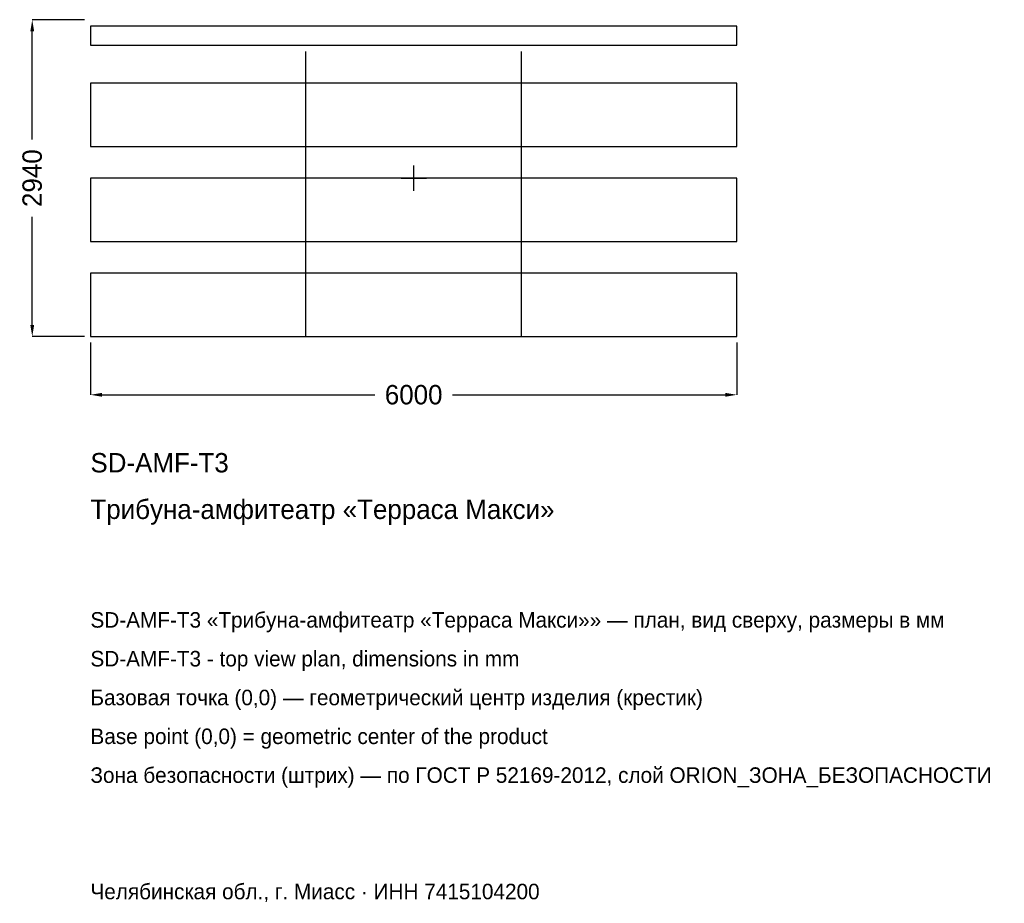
# Model space of a CAD drawing. Header units: metres. Extents: x -3657 to 5481, y -6727 to 1470.
import ezdxf

# ---------------------------------------------------------------- set-up
doc = ezdxf.new("R2010")
doc.units = ezdxf.units.M
for name, color, linetype in [('ORION_ДАННЫЕ', 3, 'Continuous'), ('ORION_КОНТУР', 7, 'Continuous'), ('ORION_РАЗМЕРЫ', 8, 'Continuous')]:
    doc.layers.add(name, color=color, linetype=linetype)
doc.dimstyles.new('ORION', dxfattribs={"dimtxt": 180, "dimasz": 108, "dimexe": 1.25, "dimexo": 54, "dimtad": 1, "dimdec": 0, "dimcen": 2.5, "dimazin": 3, "dimtfac": 1, "dimtmove": 0, "dimatfit": 3, "dimarcsym": 0})

# ---------------------------------------------------------------- blocks, each defined once
blk = doc.blocks.new('_CLOSEDFILLED')
at = {"color": 0, "linetype": 'BYBLOCK'}
blk.add_solid([(-1, 0.164), (0, 0), (-1, -0.164)], dxfattribs=at)
blk = doc.blocks.new('*D1')
for p, q in [((-3000, -1524), (-3000, -2010)), ((3000, -1524), (3000, -2010)), ((-2892, -2010), (-360, -2010)), ((360, -2010), (2892, -2010))]:
    blk.add_line(p, q)
at = {"layer": 'Defpoints'}
for p in [(-3000, -1470), (3000, -1470), (-3000, -2010)]:
    blk.add_point(p, dxfattribs=at)
at = {"layer": 'ORION_РАЗМЕРЫ', "xscale": 108, "yscale": 108, "rotation": 180}
blk.add_blockref('_CLOSEDFILLED', (-3000, -2010), dxfattribs=at)
at = {"layer": 'ORION_РАЗМЕРЫ', "xscale": 108, "yscale": 108}
blk.add_blockref('_CLOSEDFILLED', (3000, -2010), dxfattribs=at)
at = {"layer": 'ORION_РАЗМЕРЫ', "insert": (0, -2010), "char_height": 180, "attachment_point": 5}
blk.add_mtext('6000', dxfattribs=at)
blk = doc.blocks.new('*D2')
for p, q in [((-3054, 1470), (-3540, 1470)), ((-3540, 360), (-3540, 1362)), ((-3540, -1362), (-3540, -360)), ((-3054, -1470), (-3540, -1470))]:
    blk.add_line(p, q)
at = {"layer": 'Defpoints'}
for p in [(-3000, 1470), (-3540, -1470), (-3000, -1470)]:
    blk.add_point(p, dxfattribs=at)
at = {"layer": 'ORION_РАЗМЕРЫ', "xscale": 108, "yscale": 108}
for p, rotation in [((-3540, 1470), 90), ((-3540, -1470), 270)]:
    blk.add_blockref('_CLOSEDFILLED', p, dxfattribs=dict(at, rotation=rotation))
at = {"layer": 'ORION_РАЗМЕРЫ', "insert": (-3540, 0), "char_height": 180, "attachment_point": 5, "rotation": 90}
blk.add_mtext('2940', dxfattribs=at)
blk = doc.blocks.new('ОРИОН SD-AMF-T3 Трибуна-амфитеатр Терраса Макси')
at = {"layer": 'ORION_КОНТУР'}
for p, q in [((-1002, -1470), (-1002, 1176)), ((1002, -1470), (1002, 1176))]:
    blk.add_line(p, q, dxfattribs=at)
for points in [[(-3000, 1234.8), (3000, 1234.8), (3000, 1411.2), (-3000, 1411.2)], [(-3000, 294), (3000, 294), (3000, 882), (-3000, 882)], [(-3000, -588), (3000, -588), (3000, 0), (-3000, 0)], [(-3000, -1470), (3000, -1470), (3000, -882), (-3000, -882)]]:
    blk.add_lwpolyline(points, close=True, dxfattribs=at)
at = {"layer": 'ORION_РАЗМЕРЫ'}
for p, q in [((0, -117.6), (0, 117.6)), ((-117.6, 0), (117.6, 0))]:
    blk.add_line(p, q, dxfattribs=at)
at = {"layer": 'ORION_ДАННЫЕ'}
for tag, p in [('АРТИКУЛ', (-3000, -2730)), ('НАИМЕНОВАНИЕ', (-3000, -3162))]:
    blk.add_attdef(tag, p, '', height=180, dxfattribs=at)
at = {"layer": 'ORION_ДАННЫЕ', "flags": 1}
for tag, p in [('ПРОИЗВОДИТЕЛЬ', (-3000, -3594)), ('ТЕЛЕФОН', (-3000, -4026)), ('САЙТ', (-3000, -4890)), ('АДРЕС', (-3000, -5322)), ('РЕКВИЗИТЫ', (-3000, -5754)), ('ГАБАРИТЫ', (-3000, -6186)), ('ЗОНА_БЕЗОПАСНОСТИ', (-3000, -6618))]:
    blk.add_attdef(tag, p, '', height=180, dxfattribs=at)
at = {"layer": 'ORION_РАЗМЕРЫ'}
dim = blk.add_linear_dim(base=(-3540, -1470), p1=(-3000, -1470), p2=(-3000, 1470), angle=90, dimstyle='ORION', dxfattribs=at)
dim.commit()
dim.dimension.update_dxf_attribs({"geometry": '*D2', "text_midpoint": (-3540, 0)})
dim = blk.add_linear_dim(base=(-3000, -2010), p1=(-3000, -1470), p2=(3000, -1470), dimstyle='ORION', dxfattribs=at)
dim.commit()
dim.dimension.update_dxf_attribs({"geometry": '*D1', "text_midpoint": (0, -2010)})

msp = doc.modelspace()

# ---------------------------------------------------------------- block references
msp.add_blockref('ОРИОН SD-AMF-T3 Трибуна-амфитеатр Терраса Макси', (0, 0)).add_auto_attribs({'АРТИКУЛ': 'SD-AMF-T3', 'НАИМЕНОВАНИЕ': 'Трибуна-амфитеатр «Терраса Макси»'})

# ---------------------------------------------------------------- texts
at = {"layer": 'ORION_ДАННЫЕ', "color": 3}
for s, p in [('SD-AMF-T3 «Трибуна-амфитеатр «Терраса Макси»» — план, вид сверху, размеры в мм', (-3000, -4170)), ('SD-AMF-T3 - top view plan, dimensions in mm', (-3000, -4530)), ('Челябинская обл., г. Миасс · ИНН 7415104200', (-3000, -6690))]:
    msp.add_text(s, height=144, dxfattribs=at).set_placement(p)
at = {"layer": 'ORION_ДАННЫЕ', "color": 7}
for s, p in [('Базовая точка (0,0) — геометрический центр изделия (крестик)', (-3000, -4890)), ('Base point (0,0) = geometric center of the product', (-3000, -5250))]:
    msp.add_text(s, height=144, dxfattribs=at).set_placement(p)
at = {"layer": 'ORION_ДАННЫЕ', "color": 1}
msp.add_text('Зона безопасности (штрих) — по ГОСТ Р 52169-2012, слой ORION_ЗОНА_БЕЗОПАСНОСТИ', height=144, dxfattribs=at).set_placement((-3000, -5610))

doc.saveas('drawing.dxf')
